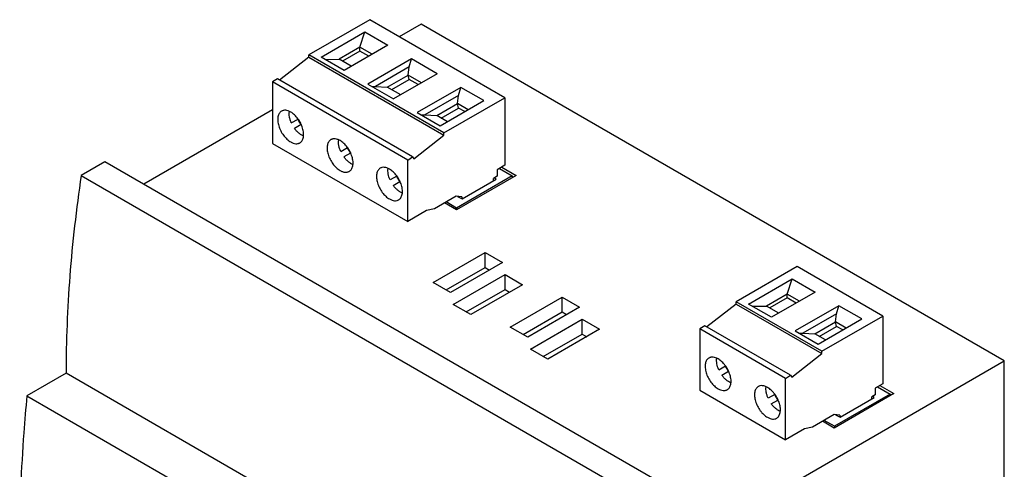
# Model space of a CAD drawing. Header units: millimetres. Extents: x 16 to 123, y 30 to 165.
# Tile 9 of 9: x 16 to 123, y 116 to 165. Entities that reach past the tile are written whole.
import ezdxf

# ---------------------------------------------------------------- set-up
doc = ezdxf.new("R2010")
doc.units = ezdxf.units.MM
doc.header["$LTSCALE"] = 12.643007
doc.layers.get('0').update_dxf_attribs({"linetype": 'CONTINUOUS'})

msp = doc.modelspace()

# ---------------------------------------------------------------- linework, layer by layer
at = {"color": 7, "linetype": 'Continuous'}
for p, q in [((54.11, 164.55), (47.46, 160.72)), ((68.86, 156.04), (54.11, 164.55)), ((59.72, 164.08), (57.32, 162.7)), ((123.36, 127.34), (59.72, 164.08)), ((48.8, 160.47), (53.56, 163.22)), ((53.03, 161.56), (53.56, 163.22)), ((53.56, 163.22), (56.07, 161.77)), ((53.03, 161.56), (50.77, 160.25)), ((56.07, 161.77), (51.31, 159.02)), ((53.03, 161.14), (53.03, 161.56)), ((54.37, 160.79), (53.03, 161.56)), ((47.46, 160.47), (44.26, 157.97)), ((47.46, 160.47), (47.46, 160.72)), ((62.21, 152.2), (47.46, 160.72)), ((47.46, 160.47), (62.21, 151.96)), ((51.31, 159.02), (48.8, 160.47)), ((49.23, 160.23), (50.77, 160.25)), ((52.1, 159.48), (50.77, 160.25)), ((53.03, 161.14), (51.13, 160.04)), ((54.01, 160.58), (53.03, 161.14)), ((58.65, 160.28), (53.89, 157.54)), ((58.4, 159.4), (58.65, 160.28)), ((61.46, 158.66), (58.65, 160.28)), ((58.4, 159.4), (54.74, 157.28)), ((58.29, 158.52), (58.4, 159.4)), ((44.03, 158.1), (43.5, 157.77)), ((58.78, 149.58), (44.03, 158.1)), ((56.03, 157.21), (58.29, 158.52)), ((56.52, 156.93), (58.42, 158.03)), ((61.46, 158.66), (56.7, 155.91)), ((58.42, 158.03), (58.29, 158.52)), ((59.75, 157.68), (58.29, 158.52)), ((59.39, 157.47), (58.42, 158.03)), ((43.5, 157.77), (43.5, 151.06)), ((58.25, 149.25), (43.5, 157.77)), ((53.89, 157.54), (56.7, 155.91)), ((54.33, 157.28), (54.74, 157.28)), ((54.74, 157.28), (56.03, 157.21)), ((57.49, 156.37), (56.03, 157.21)), ((64.04, 157.17), (59.28, 154.43)), ((63.79, 156.29), (64.04, 157.17)), ((66.55, 155.73), (64.04, 157.17)), ((63.79, 156.29), (60.12, 154.17)), ((62.21, 152.2), (68.86, 156.04)), ((63.68, 155.41), (63.79, 156.29)), ((68.86, 156.04), (68.86, 148.67)), ((61.42, 154.1), (63.68, 155.41)), ((61.78, 152.98), (66.55, 155.73)), ((61.91, 153.82), (63.81, 154.92)), ((63.81, 154.92), (63.68, 155.41)), ((64.84, 154.74), (63.68, 155.41)), ((64.48, 154.53), (63.81, 154.92)), ((43.5, 154.72), (29.46, 146.61)), ((45.55, 153.29), (46.29, 153.72)), ((59.28, 154.43), (61.78, 152.98)), ((59.72, 154.17), (60.12, 154.17)), ((60.12, 154.17), (61.42, 154.1)), ((62.58, 153.43), (61.42, 154.1)), ((46.63, 153.11), (45.9, 152.69)), ((58.92, 149.39), (62.21, 151.96)), ((62.21, 151.96), (62.21, 152.2)), ((43.5, 151.06), (58.25, 142.54)), ((50.94, 150.18), (51.68, 150.61)), ((52.02, 150), (51.29, 149.58)), ((58.25, 149.25), (58.78, 149.58)), ((58.78, 149.58), (58.92, 149.39)), ((25.21, 149.06), (22.62, 147.56)), ((93.1, 109.87), (25.21, 149.06)), ((58.25, 142.54), (58.25, 149.25)), ((68.86, 148.67), (68.01, 148.18)), ((68.27, 148.33), (69.66, 147.52)), ((68.52, 148.47), (70.08, 147.57)), ((22.62, 147.56), (90.5, 108.37)), ((57.07, 147.5), (56.33, 147.07)), ((70.08, 147.57), (63.57, 143.81)), ((69.66, 147.52), (63.58, 144.01)), ((68.01, 147.47), (67.63, 147.25)), ((67.63, 147), (67.63, 147.25)), ((67.92, 147.17), (67.7, 147.29)), ((68.01, 148.18), (68.01, 147.47)), ((69.66, 147.52), (69.66, 147.33)), ((56.68, 146.47), (57.41, 146.89)), ((64.18, 145.01), (67.92, 147.17)), ((63.55, 145.3), (61.18, 143.93)), ((64.16, 145.24), (63.55, 145.3)), ((63.7, 145.28), (64.18, 145.01)), ((64.16, 145.24), (64.16, 145.02)), ((63.57, 143.81), (62.27, 144.56)), ((63.58, 144.01), (62.45, 144.67)), ((63.58, 144.01), (63.58, 143.81)), ((60.3, 143.73), (58.25, 142.54)), ((61.18, 143.93), (60.3, 143.73)), ((61.03, 135.89), (66.69, 139.16)), ((66.69, 137.52), (66.69, 139.16)), ((66.69, 139.16), (68.59, 138.06)), ((68.59, 138.06), (62.94, 134.79)), ((100.75, 137.63), (94.1, 133.79)), ((110.11, 132.22), (100.75, 137.63)), ((62.44, 135.08), (66.69, 137.52)), ((63.22, 133.48), (68.88, 136.75)), ((66.69, 137.52), (67.18, 137.24)), ((68.88, 135.12), (68.88, 136.75)), ((68.88, 136.75), (70.79, 135.65)), ((62.94, 134.79), (61.03, 135.89)), ((70.79, 135.65), (65.13, 132.38)), ((95.44, 133.54), (100.21, 136.29)), ((99.68, 134.63), (100.21, 136.29)), ((100.21, 136.29), (102.71, 134.85)), ((64.64, 132.67), (68.88, 135.12)), ((68.88, 135.12), (69.37, 134.83)), ((99.68, 134.63), (97.41, 133.32)), ((102.71, 134.85), (97.95, 132.1)), ((99.68, 134.21), (99.68, 134.63)), ((101.01, 133.86), (99.68, 134.63)), ((65.13, 132.38), (63.22, 133.48)), ((69.44, 131.03), (75.1, 134.3)), ((75.1, 132.67), (75.1, 134.3)), ((75.1, 134.3), (77.01, 133.2)), ((94.1, 133.54), (90.9, 131.04)), ((94.1, 133.54), (94.1, 133.79)), ((103.46, 128.38), (94.1, 133.79)), ((94.1, 133.54), (103.46, 128.14)), ((97.95, 132.1), (95.44, 133.54)), ((95.87, 133.3), (97.41, 133.32)), ((98.74, 132.55), (97.41, 133.32)), ((99.68, 134.21), (97.77, 133.11)), ((100.65, 133.65), (99.68, 134.21)), ((105.29, 133.36), (100.53, 130.61)), ((105.04, 132.47), (105.29, 133.36)), ((107.8, 131.91), (105.29, 133.36)), ((70.86, 130.22), (75.1, 132.67)), ((77.01, 133.2), (71.35, 129.93)), ((75.1, 132.67), (75.6, 132.38)), ((105.04, 132.47), (101.38, 130.35)), ((103.46, 128.38), (110.11, 132.22)), ((104.93, 131.59), (105.04, 132.47)), ((110.11, 132.22), (110.11, 124.85)), ((71.64, 128.63), (77.29, 131.89)), ((77.29, 130.26), (77.29, 131.89)), ((77.29, 131.89), (79.2, 130.79)), ((90.67, 131.17), (90.14, 130.84)), ((100.03, 125.77), (90.67, 131.17)), ((102.67, 130.29), (104.93, 131.59)), ((103.04, 129.16), (107.8, 131.91)), ((103.16, 130), (105.06, 131.1)), ((105.06, 131.1), (104.93, 131.59)), ((106.09, 130.92), (104.93, 131.59)), ((105.73, 130.72), (105.06, 131.1)), ((71.35, 129.93), (69.44, 131.03)), ((73.05, 127.81), (77.29, 130.26)), ((79.2, 130.79), (73.54, 127.52)), ((77.29, 130.26), (77.79, 129.97)), ((90.14, 130.84), (90.14, 124.13)), ((99.5, 125.43), (90.14, 130.84)), ((100.53, 130.61), (103.04, 129.16)), ((100.97, 130.35), (101.38, 130.35)), ((101.38, 130.35), (102.67, 130.29)), ((103.83, 129.62), (102.67, 130.29)), ((73.54, 127.52), (71.64, 128.63)), ((100.17, 125.57), (103.46, 128.14)), ((103.46, 128.14), (103.46, 128.38)), ((90.5, 108.37), (123.36, 127.34)), ((123.36, 105.09), (123.36, 127.34)), ((20.97, 125.99), (16.7, 123.52)), ((88.85, 86.8), (20.97, 125.99)), ((92.2, 126.37), (92.92, 126.78)), ((93.27, 126.18), (92.55, 125.76)), ((99.5, 125.43), (100.03, 125.77)), ((100.03, 125.77), (100.17, 125.57)), ((99.5, 118.73), (99.5, 125.43)), ((110.11, 124.85), (109.26, 124.36)), ((109.77, 124.65), (111.3, 123.77)), ((90.14, 124.13), (99.5, 118.73)), ((98.31, 123.67), (97.58, 123.26)), ((111.3, 123.77), (104.8, 120.01)), ((110.92, 123.71), (104.83, 120.2)), ((109.26, 123.65), (108.89, 123.43)), ((109.26, 124.36), (109.26, 123.65)), ((109.52, 124.51), (110.92, 123.71)), ((110.92, 123.71), (110.92, 123.54)), ((16.7, 123.52), (84.58, 84.33)), ((97.93, 122.65), (98.66, 123.07)), ((105.43, 121.19), (109.17, 123.35)), ((108.89, 123.19), (108.89, 123.43)), ((109.17, 123.35), (108.96, 123.47)), ((104.8, 121.48), (102.43, 120.11)), ((105.41, 121.43), (104.8, 121.48)), ((104.95, 121.47), (105.43, 121.19)), ((105.41, 121.43), (105.41, 121.2)), ((104.8, 120.01), (103.53, 120.75)), ((104.83, 120.2), (103.7, 120.85)), ((101.55, 119.91), (99.5, 118.73)), ((102.43, 120.11), (101.55, 119.91)), ((104.83, 120.2), (104.83, 120.03))]:
    msp.add_line(p, q, dxfattribs=at)
for centre in [(49.24, 155.02), (54.63, 151.9), (60.01, 148.79), (95.88, 128.09), (101.27, 124.98)]:
    msp.add_arc(centre, 3.25, 203.8233, 216.177, dxfattribs=at)
for points, knots in [([(44.49, 154.58), (44.44, 154.55), (44.34, 154.48), (44.23, 154.34), (44.15, 154.17), (44.09, 153.96), (44.07, 153.74), (44.07, 153.5), (44.11, 153.24), (44.2, 152.88), (44.38, 152.43), (44.68, 151.94), (45, 151.59), (45.27, 151.35), (45.41, 151.26), (45.49, 151.22)], [0, 0, 0, 0, 0.042832, 0.087432, 0.135234, 0.187163, 0.243631, 0.304611, 0.369736, 0.438372, 0.582626, 0.729689, 0.87119, 0.937593, 1, 1, 1, 1]), ([(45.49, 154.48), (45.4, 154.53), (45.22, 154.62), (44.96, 154.68), (44.74, 154.68), (44.59, 154.63), (44.52, 154.6), (44.49, 154.58)], [0, 0, 0, 0, 0.289564, 0.548636, 0.781637, 0.89184, 1, 1, 1, 1]), ([(45.55, 153.29), (45.51, 153.4), (45.43, 153.62), (45.35, 153.94), (45.31, 154.26), (45.33, 154.46), (45.34, 154.55)], [0, 0, 0, 0, 0.27431, 0.535643, 0.77871, 1, 1, 1, 1]), ([(46.49, 151.12), (46.54, 151.15), (46.63, 151.22), (46.74, 151.36), (46.83, 151.53), (46.88, 151.74), (46.9, 151.96), (46.9, 152.2), (46.86, 152.46), (46.77, 152.82), (46.59, 153.27), (46.29, 153.76), (45.98, 154.11), (45.7, 154.35), (45.56, 154.44), (45.49, 154.48)], [0, 0, 0, 0, 0.042832, 0.087432, 0.135234, 0.187163, 0.243631, 0.304611, 0.369736, 0.438372, 0.582626, 0.729689, 0.87119, 0.937593, 1, 1, 1, 1]), ([(46.89, 151.87), (46.8, 151.9), (46.62, 151.99), (46.37, 152.18), (46.12, 152.41), (45.97, 152.59), (45.9, 152.69)], [0, 0, 0, 0, 0.220976, 0.463956, 0.725414, 1, 1, 1, 1]), ([(50.87, 151.37), (50.79, 151.42), (50.61, 151.51), (50.34, 151.57), (50.13, 151.57), (49.98, 151.52), (49.91, 151.49), (49.87, 151.47)], [0, 0, 0, 0, 0.289564, 0.548636, 0.781637, 0.89184, 1, 1, 1, 1]), ([(45.49, 151.22), (45.57, 151.17), (45.75, 151.08), (46.02, 151.02), (46.23, 151.02), (46.38, 151.07), (46.45, 151.1), (46.49, 151.12)], [0, 0, 0, 0, 0.289564, 0.548636, 0.781637, 0.89184, 1, 1, 1, 1]), ([(49.87, 151.47), (49.83, 151.44), (49.73, 151.37), (49.62, 151.23), (49.54, 151.06), (49.48, 150.85), (49.46, 150.63), (49.46, 150.39), (49.5, 150.13), (49.59, 149.77), (49.77, 149.32), (50.07, 148.83), (50.38, 148.48), (50.66, 148.24), (50.8, 148.15), (50.87, 148.11)], [0, 0, 0, 0, 0.042832, 0.087432, 0.135234, 0.187163, 0.243631, 0.304611, 0.369736, 0.438372, 0.582626, 0.729689, 0.87119, 0.937593, 1, 1, 1, 1]), ([(50.94, 150.18), (50.89, 150.29), (50.81, 150.51), (50.73, 150.83), (50.7, 151.15), (50.71, 151.35), (50.73, 151.44)], [0, 0, 0, 0, 0.27431, 0.535643, 0.77871, 1, 1, 1, 1]), ([(51.87, 148.01), (51.92, 148.04), (52.02, 148.11), (52.13, 148.25), (52.21, 148.42), (52.27, 148.62), (52.29, 148.85), (52.29, 149.09), (52.25, 149.35), (52.16, 149.71), (51.98, 150.16), (51.68, 150.65), (51.36, 151), (51.09, 151.24), (50.95, 151.33), (50.87, 151.37)], [0, 0, 0, 0, 0.042832, 0.087432, 0.135234, 0.187163, 0.243631, 0.304611, 0.369736, 0.438372, 0.582626, 0.729689, 0.87119, 0.937593, 1, 1, 1, 1]), ([(52.28, 148.76), (52.19, 148.79), (52.01, 148.88), (51.76, 149.07), (51.51, 149.3), (51.36, 149.48), (51.29, 149.58)], [0, 0, 0, 0, 0.220976, 0.463956, 0.725414, 1, 1, 1, 1]), ([(55.26, 148.36), (55.21, 148.33), (55.12, 148.26), (55.01, 148.12), (54.92, 147.94), (54.87, 147.74), (54.84, 147.52), (54.85, 147.28), (54.89, 147.02), (54.98, 146.66), (55.16, 146.21), (55.46, 145.72), (55.77, 145.36), (56.05, 145.13), (56.19, 145.04), (56.26, 145)], [0, 0, 0, 0, 0.042832, 0.087432, 0.135234, 0.187163, 0.243631, 0.304611, 0.369736, 0.438372, 0.582626, 0.729689, 0.87119, 0.937593, 1, 1, 1, 1]), ([(56.26, 148.26), (56.18, 148.31), (56, 148.4), (55.73, 148.46), (55.52, 148.45), (55.37, 148.41), (55.3, 148.38), (55.26, 148.36)], [0, 0, 0, 0, 0.289564, 0.548636, 0.781637, 0.89184, 1, 1, 1, 1]), ([(56.33, 147.07), (56.28, 147.18), (56.2, 147.4), (56.12, 147.72), (56.09, 148.03), (56.1, 148.24), (56.12, 148.33)], [0, 0, 0, 0, 0.27431, 0.535643, 0.77871, 1, 1, 1, 1]), ([(22.62, 147.56), (22.08, 143.92), (21.26, 136.74), (20.97, 129.52), (20.97, 125.99)], [0, 0, 0, 0, 0.510379, 1, 1, 1, 1]), ([(50.87, 148.11), (50.96, 148.06), (51.14, 147.97), (51.41, 147.91), (51.62, 147.91), (51.77, 147.96), (51.84, 147.99), (51.87, 148.01)], [0, 0, 0, 0, 0.289564, 0.548636, 0.781637, 0.89184, 1, 1, 1, 1]), ([(57.26, 144.9), (57.31, 144.93), (57.41, 145), (57.52, 145.14), (57.6, 145.31), (57.66, 145.51), (57.68, 145.74), (57.67, 145.98), (57.64, 146.24), (57.55, 146.6), (57.37, 147.04), (57.07, 147.54), (56.75, 147.89), (56.48, 148.12), (56.33, 148.22), (56.26, 148.26)], [0, 0, 0, 0, 0.042832, 0.087432, 0.135234, 0.187163, 0.243631, 0.304611, 0.369736, 0.438372, 0.582626, 0.729689, 0.87119, 0.937593, 1, 1, 1, 1]), ([(57.67, 145.65), (57.58, 145.68), (57.4, 145.77), (57.14, 145.96), (56.9, 146.19), (56.75, 146.37), (56.68, 146.47)], [0, 0, 0, 0, 0.220976, 0.463956, 0.725414, 1, 1, 1, 1]), ([(56.26, 145), (56.35, 144.95), (56.53, 144.86), (56.79, 144.8), (57.01, 144.8), (57.16, 144.85), (57.23, 144.88), (57.26, 144.9)], [0, 0, 0, 0, 0.289564, 0.548636, 0.781637, 0.89184, 1, 1, 1, 1]), ([(91.13, 127.65), (91.08, 127.63), (90.98, 127.55), (90.87, 127.41), (90.79, 127.24), (90.73, 127.04), (90.71, 126.81), (90.72, 126.57), (90.75, 126.31), (90.84, 125.95), (91.02, 125.51), (91.28, 125.09), (91.52, 124.8), (91.71, 124.6), (91.91, 124.43), (92.06, 124.33), (92.13, 124.29)], [0, 0, 0, 0, 0.042827, 0.087422, 0.135218, 0.187141, 0.243604, 0.304578, 0.369693, 0.438319, 0.582551, 0.729588, 0.801597, 0.871214, 0.937599, 1, 1, 1, 1]), ([(92.13, 127.56), (92.04, 127.61), (91.87, 127.69), (91.6, 127.75), (91.38, 127.75), (91.23, 127.71), (91.16, 127.67), (91.13, 127.65)], [0, 0, 0, 0, 0.28958, 0.548634, 0.781638, 0.891839, 1, 1, 1, 1]), ([(92.2, 126.37), (92.15, 126.47), (92.07, 126.69), (91.99, 127.01), (91.96, 127.32), (91.97, 127.52), (91.98, 127.61)], [0, 0, 0, 0, 0.273792, 0.53489, 0.778117, 1, 1, 1, 1]), ([(93.13, 124.19), (93.18, 124.22), (93.27, 124.29), (93.38, 124.43), (93.47, 124.61), (93.52, 124.81), (93.55, 125.03), (93.54, 125.28), (93.5, 125.53), (93.41, 125.89), (93.23, 126.34), (92.98, 126.75), (92.74, 127.05), (92.54, 127.25), (92.34, 127.42), (92.2, 127.51), (92.13, 127.56)], [0, 0, 0, 0, 0.042827, 0.087422, 0.135218, 0.187141, 0.243604, 0.304578, 0.369693, 0.438319, 0.582551, 0.729588, 0.801597, 0.871214, 0.937599, 1, 1, 1, 1]), ([(93.51, 124.95), (93.43, 124.99), (93.25, 125.08), (93, 125.26), (92.76, 125.49), (92.61, 125.67), (92.55, 125.76)], [0, 0, 0, 0, 0.22188, 0.465106, 0.726205, 1, 1, 1, 1]), ([(92.13, 124.29), (92.22, 124.24), (92.39, 124.16), (92.66, 124.09), (92.87, 124.1), (93.03, 124.14), (93.09, 124.17), (93.13, 124.19)], [0, 0, 0, 0, 0.28958, 0.548634, 0.781638, 0.891839, 1, 1, 1, 1]), ([(96.52, 124.54), (96.47, 124.52), (96.37, 124.44), (96.26, 124.3), (96.18, 124.13), (96.12, 123.93), (96.1, 123.7), (96.1, 123.46), (96.14, 123.2), (96.23, 122.84), (96.41, 122.4), (96.66, 121.98), (96.91, 121.68), (97.1, 121.49), (97.3, 121.32), (97.44, 121.22), (97.52, 121.18)], [0, 0, 0, 0, 0.042827, 0.087422, 0.135218, 0.187141, 0.243604, 0.304578, 0.369693, 0.438319, 0.582551, 0.729588, 0.801597, 0.871214, 0.937599, 1, 1, 1, 1]), ([(97.52, 124.44), (97.43, 124.5), (97.25, 124.58), (96.99, 124.64), (96.77, 124.64), (96.62, 124.6), (96.55, 124.56), (96.52, 124.54)], [0, 0, 0, 0, 0.28958, 0.548634, 0.781638, 0.891839, 1, 1, 1, 1]), ([(97.58, 123.26), (97.54, 123.36), (97.46, 123.58), (97.38, 123.9), (97.34, 124.21), (97.35, 124.4), (97.37, 124.5)], [0, 0, 0, 0, 0.273792, 0.53489, 0.778117, 1, 1, 1, 1]), ([(98.52, 121.08), (98.56, 121.11), (98.66, 121.18), (98.77, 121.32), (98.85, 121.5), (98.91, 121.7), (98.93, 121.92), (98.93, 122.17), (98.89, 122.42), (98.8, 122.78), (98.62, 123.23), (98.37, 123.64), (98.13, 123.94), (97.93, 124.14), (97.73, 124.31), (97.59, 124.4), (97.52, 124.44)], [0, 0, 0, 0, 0.042827, 0.087422, 0.135218, 0.187141, 0.243604, 0.304578, 0.369693, 0.438319, 0.582551, 0.729588, 0.801597, 0.871214, 0.937599, 1, 1, 1, 1]), ([(16.7, 123.52), (16.57, 122.18), (16.12, 116.92), (15.91, 111.63), (15.91, 107.7)], [0, 0, 0, 0, 0.25518, 1, 1, 1, 1]), ([(98.9, 121.84), (98.81, 121.87), (98.64, 121.97), (98.39, 122.15), (98.15, 122.38), (98, 122.55), (97.93, 122.65)], [0, 0, 0, 0, 0.22188, 0.465106, 0.726205, 1, 1, 1, 1]), ([(97.52, 121.18), (97.6, 121.13), (97.78, 121.05), (98.05, 120.98), (98.26, 120.99), (98.41, 121.03), (98.48, 121.06), (98.52, 121.08)], [0, 0, 0, 0, 0.28958, 0.548634, 0.781638, 0.891839, 1, 1, 1, 1])]:
    msp.add_open_spline(points, degree=3, knots=knots, dxfattribs=at)

doc.saveas('drawing.dxf')
